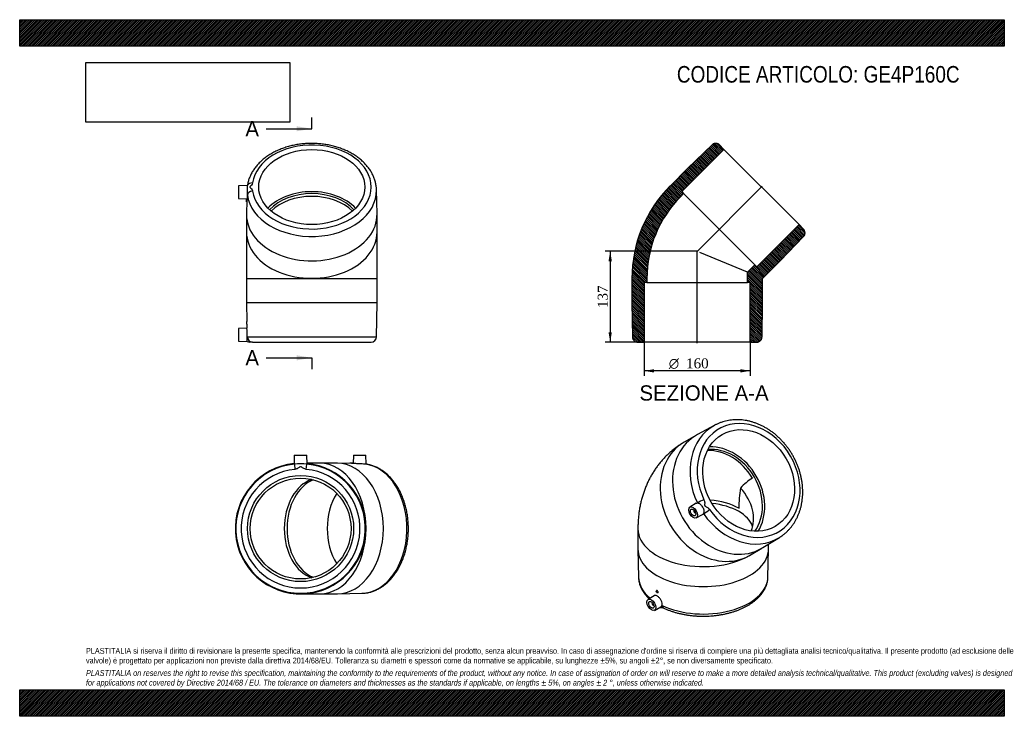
# Model space of a CAD drawing. Header units: millimetres. Extents: x 0 to 1485, y 0 to 1050.
import ezdxf
from ezdxf.enums import TextEntityAlignment as Align
from ezdxf.lldxf.tags import DXFTag

# ---------------------------------------------------------------- set-up
doc = ezdxf.new("R2010")
doc.units = ezdxf.units.MM
doc.header["$LTSCALE"] = 5
for name, color, linetype in [('Default', 7, 'Continuous'), ('DV4_Default', 7, 'Continuous'), ('GE4P160C', 7, 'Continuous')]:
    doc.layers.add(name, color=color, linetype=linetype)
doc.styles.add('SEACAD_Solid_Edge_ANSI', font='seans.ttf')
doc.styles.add('SEACAD_Solid_Edge_ANSI1_Symbols', font='semeca1.ttf')
doc.styles.add('SEACAD_Times_New_Roman', font='times.ttf')
tags = doc.linetypes.add('CENTER2', pattern=[28.575, 19.05, -3.175, 3.175, -3.175]).pattern_tags.tags
tags[10:11] = [DXFTag(74, 4), DXFTag(75, 0), DXFTag(340, '0'), DXFTag(46, 0.0), DXFTag(50, 0.0), DXFTag(44, 0.0), DXFTag(45, 0.0)]
tags[8:9] = [DXFTag(74, 4), DXFTag(75, 0), DXFTag(340, '0'), DXFTag(46, 0.0), DXFTag(50, 0.0), DXFTag(44, 0.0), DXFTag(45, 0.0)]
tags[6:7] = [DXFTag(74, 4), DXFTag(75, 0), DXFTag(340, '0'), DXFTag(46, 0.0), DXFTag(50, 0.0), DXFTag(44, 0.0), DXFTag(45, 0.0)]
tags[4:5] = [DXFTag(74, 4), DXFTag(75, 0), DXFTag(340, '0'), DXFTag(46, 0.0), DXFTag(50, 0.0), DXFTag(44, 0.0), DXFTag(45, 0.0)]
doc.dimstyles.new('ANSImm', dxfattribs={"dimtxt": 15, "dimasz": 15, "dimexe": 7.5, "dimexo": 0, "dimgap": 3.75, "dimtad": 1, "dimdsep": 46, "dimtxsty": 'SEACAD_Times_New_Roman', "dimblk1": '_SE_FILLED', "dimblk2": '_SE_FILLED', "dimsah": 1, "dimcen": 7.5, "dimazin": 0, "dimtfac": 0.85, "dimtdec": 3, "dimtofl": 0, "dimtmove": 0, "dimatfit": 3, "dimfxl": 1, "dimarcsym": 0})
picture_1 = doc.add_image_def('image1.jpg', size_in_pixel=(4302, 1260))

# ---------------------------------------------------------------- blocks, each defined once
blk = doc.blocks.new('SE')
at = {"layer": 'GE4P160C', "color": 7, "linetype": 'Continuous'}
for p, q in [((1048.3, 438.7), (1022.3, 424.7)), ((1020.6, 423.8), (1002.1, 413.1)), ((1020.1, 321.1), (1010.9, 315.4)), ((1017.4, 310.5), (1017, 310.3)), ((1019, 306.8), (1019.4, 307)), ((1020.4, 298.9), (1030, 304.1)), ((932.4, 282.5), (932.4, 252.3)), ((1120.8, 254.2), (1145.9, 269.7)), ((1100.6, 242.5), (1119.1, 253.2)), ((1129.4, 252.3), (1129.4, 259.5)), ((932.4, 251.6), (933.3, 209.8)), ((1128.5, 209.8), (1129.4, 251.6)), ((956.9, 181.7), (947.9, 176.1)), ((960.6, 189.5), (960.2, 189.3)), ((962.2, 185.8), (962.6, 186)), ((954.4, 171.2), (954, 171)), ((956, 167.5), (956.4, 167.8)), ((957.4, 159.7), (966.9, 164.8))]:
    blk.add_line(p, q, dxfattribs=at)
for centre, radius, start, end in [((1140.6, 298.1), 70.3, 120.2678, 139.211), ((1253.5, 313.9), 168.9, 169.7447, 180.1493)]:
    blk.add_arc(centre, radius, start, end, dxfattribs=at)
for centre, major_axis, ratio, start_param, end_param in [((1099.4, 355.5), (44.8, -77.6), 0.816497, -1.475025, 4.616618), ((1095.5, 353.2), (48.8, -84.6), 0.816497, 3.125303, 4.616618), ((1095.5, 353.2), (48.8, -84.6), 0.816497, 3.117621, 3.125303), ((1069.9, 338.5), (49.3, -85.3), 0.816497, 3.117621, 6.283185), ((1051.4, 327.8), (-49.3, 85.3), 0.816497, 0, 3.141593), ((1051.4, 327.8), (38, -65.8), 0.816497, 1.570796, 2.745174), ((1054.4, 329.5), (-38, 65.8), 0.816497, 3.503623, 5.921155), ((1054.4, 329.5), (-40, 69.3), 0.816497, 3.550653, 5.874125), ((1030.9, 316), (-70.2, 40.5), 0.717439, 3.219599, 4.268136), ((1028, 324.2), (7.22, 3.45), 0.055209, 0.95748, 2.511329), ((1030.9, 282.5), (76, 0), 0.57735, 0.785398, 1.436085), ((1030.9, 277.6), (-76, 0), 0.57735, 3.336777, 4.538533), ((1018, 308.5), (-1, 1.73), 0.57735, 0, 3.635558), ((1018, 308.5), (-1, 1.73), 0.57735, 5.78922, 6.283185), ((1036.6, 309.3), (-6.59, -4.53), 0.055209, 0.630264, 2.184112), ((1095.5, 353.2), (48.8, -84.6), 0.816497, -1.475025, 0.023972), ((1030.9, 282.5), (98.5, 0), 0.57735, 3.141597, 5.561518), ((1095.5, 353.2), (48.8, -84.6), 0.816497, 0.023972, 0.0348), ((1069.9, 338.5), (49.3, -85.3), 0.816497, 0, 0.023972), ((1030.9, 252.3), (-98.5, 0), 0.57735, 0, 3.141593), ((1030.9, 210.5), (-97.6, 0), 0.57735, 0.011985, 0.013898), ((1030.9, 210.5), (-97.6, 0), 0.57735, 0.013898, 0.613141), ((1030.9, 210.5), (-97.6, 0), 0.57735, 0.881169, 3.129608), ((955, 169.3), (1, -1.73), 0.57735, 2.647628, 6.283185), ((955, 169.3), (1, -1.73), 0.57735, 0, 0.493965), ((973.9, 170.7), (3.44, 7.22), 0.519496, 2.32963, 3.141134)]:
    blk.add_ellipse(centre, major_axis=major_axis, ratio=ratio, start_param=start_param, end_param=end_param, dxfattribs=at)
for centre, major_axis, ratio in [((1099.4, 355.5), (40, -69.3), 0.816497), ((1015.7, 307.2), (-4.75, 8.23), 0.57735), ((1015.7, 307.2), (-2.87, 4.98), 0.57735), ((961.2, 187.6), (-1, 1.73), 0.57735), ((952.7, 168), (4.75, -8.23), 0.57735), ((952.7, 168), (2.87, -4.98), 0.57735)]:
    blk.add_ellipse(centre, major_axis=major_axis, ratio=ratio, dxfattribs=at)
for points, knots in [([(1146.7, 270.2), (1147.7, 270.8), (1149.7, 272.1), (1153, 274.6), (1156.3, 277.5), (1159.5, 280.6), (1162.5, 283.9), (1165.3, 287.5), (1167.9, 291.2), (1170.2, 295.1), (1172.4, 299.2), (1174.3, 303.4), (1176, 307.8), (1177.5, 312.3), (1178.7, 317), (1179.6, 321.7), (1180.4, 326.6), (1180.8, 331.5), (1181, 336.5), (1181, 341.5), (1180.7, 346.6), (1180.2, 351.7), (1179.4, 356.8), (1178.3, 361.9), (1177, 366.9), (1175.5, 372), (1173.8, 376.9), (1171.8, 381.8), (1169.5, 386.6), (1167.1, 391.3), (1164.5, 395.9), (1161.6, 400.4), (1158.6, 404.8), (1155.3, 408.9), (1151.9, 413), (1148.3, 416.8), (1144.6, 420.5), (1140.7, 423.9), (1136.7, 427.2), (1132.6, 430.2), (1128.3, 433), (1124, 435.6), (1119.5, 437.9), (1115, 440), (1110.4, 441.8), (1105.8, 443.4), (1101.2, 444.7), (1096.5, 445.7), (1091.8, 446.4), (1087.2, 446.9), (1082.6, 447.1), (1078, 447), (1073.4, 446.6), (1069, 445.9), (1064.6, 445), (1060.3, 443.8), (1056.1, 442.3), (1052, 440.6), (1049.2, 439.2), (1047.9, 438.5), (1047.7, 438.4)], [0, 0, 0, 0, 0.013079, 0.030411, 0.047749, 0.065099, 0.082465, 0.099852, 0.117264, 0.134703, 0.15217, 0.169667, 0.187192, 0.204745, 0.222324, 0.239926, 0.257549, 0.27519, 0.292846, 0.310516, 0.328196, 0.345886, 0.363582, 0.381284, 0.39899, 0.416699, 0.434411, 0.452126, 0.469842, 0.487559, 0.505278, 0.522999, 0.54072, 0.558443, 0.576167, 0.593891, 0.611616, 0.629341, 0.647065, 0.664788, 0.682507, 0.700221, 0.717928, 0.735626, 0.753313, 0.770986, 0.788642, 0.806277, 0.823889, 0.841475, 0.859033, 0.876561, 0.894058, 0.911523, 0.928959, 0.946367, 0.963749, 0.981112, 0.998458, 1, 1, 1, 1]), ([(1002.1, 413.1), (1000.1, 411.9), (996.8, 409.9), (991.5, 406.3), (986.6, 402.7), (981.9, 398.8), (977.4, 394.7), (973, 390.4), (968.9, 385.9), (964.9, 381.2), (961.2, 376.3), (957.7, 371.3), (954.3, 366), (951.2, 360.6), (948.4, 355.1), (945.7, 349.4), (943.3, 343.5), (941.1, 337.5), (939.1, 331.3), (937.4, 325), (935.9, 318.5), (934.7, 312), (933.7, 305.3), (933, 298.4), (932.6, 291.5), (932.4, 286), (932.4, 283.2), (932.4, 282.5)], [0, 0, 0, 0, 0.041319, 0.080608, 0.119854, 0.159084, 0.198325, 0.237604, 0.27695, 0.316393, 0.355965, 0.395697, 0.435623, 0.475778, 0.516198, 0.556919, 0.597979, 0.639414, 0.681257, 0.72354, 0.766288, 0.809521, 0.853247, 0.897465, 0.942157, 0.987293, 1, 1, 1, 1]), ([(1022.1, 321.6), (1023.3, 321.6), (1024.8, 321), (1027.5, 318.7), (1028.8, 317.1), (1030.9, 313.6), (1031.6, 311.6), (1032.2, 308.1), (1032, 306.6), (1031.4, 305.5)], [0, 0, 0, 0, 0.25, 0.25, 0.5, 0.5, 0.75, 0.75, 1, 1, 1, 1]), ([(1032, 326.5), (1032.7, 325), (1033.1, 323.4), (1033.1, 321.1), (1033.1, 320.3), (1033, 319.2), (1033, 318.8), (1033.1, 318.1), (1033.2, 317.6), (1033.6, 317), (1033.9, 316.7), (1034.6, 316.3), (1034.9, 316.1), (1035.9, 315.6), (1036.6, 315.3), (1038.5, 314), (1039.7, 313), (1040.6, 311.7)], [0, 0, 0, 0, 0.25, 0.25, 0.375, 0.375, 0.4375, 0.4375, 0.5, 0.5, 0.5625, 0.5625, 0.625, 0.625, 0.75, 0.75, 1, 1, 1, 1]), ([(1031.4, 305.5), (1031.2, 305), (1030.9, 304.7), (1030.3, 304.3), (1030.2, 304.2), (1030, 304.1)], [0, 0, 0, 0, 0.0625, 0.0625, 0.09034251, 0.09034251, 0.09034251, 0.09034251]), ([(933.3, 209.7), (933.3, 208.8), (933.4, 207), (933.8, 203.9), (934.5, 200.7), (935.5, 197.4), (936.8, 194.3), (938.4, 191.1), (940.2, 188.1), (942.3, 185.1), (944.7, 182.1), (947.1, 179.5), (948.8, 177.9), (949.6, 177.2)], [0, 0, 0, 0, 0.0578741, 0.1330094, 0.2082895, 0.2839127, 0.3600479, 0.4368219, 0.5143103, 0.5925348, 0.671465, 0.7510281, 0.8124241, 0.8124241, 0.8124241, 0.8124241]), ([(970.4, 163.5), (971.2, 163.1), (973.2, 162.2), (977, 160.6), (981.5, 158.9), (986.2, 157.3), (991, 156), (995.9, 154.7), (1000.9, 153.7), (1005.9, 152.8), (1011.1, 152.1), (1016.3, 151.5), (1021.5, 151.1), (1026.8, 150.9), (1032.1, 150.8), (1037.4, 151), (1042.6, 151.3), (1047.9, 151.7), (1053, 152.4), (1058.2, 153.2), (1063.2, 154.1), (1068.2, 155.3), (1073, 156.6), (1077.7, 158), (1082.3, 159.6), (1086.8, 161.4), (1091.1, 163.3), (1095.2, 165.4), (1099.1, 167.6), (1102.9, 169.9), (1106.4, 172.4), (1109.7, 175), (1112.8, 177.7), (1115.6, 180.6), (1118.2, 183.5), (1120.5, 186.5), (1122.5, 189.6), (1124.3, 192.8), (1125.7, 196), (1126.9, 199.3), (1127.7, 202.6), (1128.3, 205.9), (1128.5, 208.4), (1128.5, 209.7), (1128.5, 210)], [0, 0, 0, 0, 0.01316, 0.037944, 0.062703, 0.087437, 0.112146, 0.136831, 0.161493, 0.186135, 0.21076, 0.235371, 0.259971, 0.284565, 0.309155, 0.333746, 0.358339, 0.38294, 0.407551, 0.432176, 0.456818, 0.481482, 0.506171, 0.530888, 0.555634, 0.580413, 0.605224, 0.630067, 0.654937, 0.679829, 0.70473, 0.729619, 0.754472, 0.779258, 0.80394, 0.828479, 0.852837, 0.876981, 0.90089, 0.924558, 0.947999, 0.971242, 0.994335, 1, 1, 1, 1]), ([(968.8, 167), (968.9, 167.5), (969.1, 168.1), (969.1, 169.3), (969.1, 169.9), (968.8, 171.9), (968.3, 173.3), (966.9, 176.1), (966, 177.4), (963.9, 179.6), (962.8, 180.5), (960.6, 181.8), (959.5, 182.1), (958.1, 182.2), (957.7, 182.1), (957.2, 181.9), (957, 181.8), (956.9, 181.7)], [0, 0, 0, 0, 0.0625, 0.0625, 0.125, 0.125, 0.25, 0.25, 0.375, 0.375, 0.5, 0.5, 0.625, 0.625, 0.6875, 0.6875, 0.7119822, 0.7119822, 0.7119822, 0.7119822]), ([(962.6, 186), (962.9, 186.2), (963, 186.5), (963, 187.4), (962.9, 187.9), (962.3, 188.8), (961.9, 189.2), (961.2, 189.6), (960.8, 189.6), (960.6, 189.5), (960.6, 189.5), (960.6, 189.5)], [0.2501734, 0.2501734, 0.2501734, 0.2501734, 0.375, 0.375, 0.5, 0.5, 0.625, 0.625, 0.75, 0.75, 0.7501938, 0.7501938, 0.7501938, 0.7501938]), ([(965.8, 164.2), (965.9, 164.2), (966.5, 164.1), (967.5, 164), (968.7, 163.9), (969.5, 163.8), (970, 163.7), (970.3, 163.5), (970.4, 163.5), (970.4, 163.5)], [0.255357, 0.255357, 0.255357, 0.255357, 0.2959652, 0.5124746, 0.6745671, 0.7685616, 0.8595318, 0.9633163, 1, 1, 1, 1])]:
    blk.add_open_spline(points, degree=3, knots=knots, dxfattribs=at)
for points in [[(1020.1, 321.1), (1020.7, 321.5), (1021.4, 321.6), (1022.1, 321.6)], [(966.9, 164.8), (967.7, 165.2), (968.4, 166), (968.8, 167)]]:
    blk.add_open_spline(points, degree=3, dxfattribs=at)
blk = doc.blocks.new('SE1')
at = {"layer": 'GE4P160C', "color": 7, "linetype": 'Continuous'}
for p, q in [((343.2, 799.9), (330, 799.5)), ((330, 799.5), (330, 780.5)), ((539, 757.3), (538.1, 793.4)), ((330, 780.5), (342.9, 780.2)), ((342, 775.3), (342, 779.3)), ((342.5, 779.3), (342, 779.3)), ((342.5, 777.7), (342, 757.3)), ((342, 775.3), (342.5, 775.3)), ((342.6, 780.2), (342.5, 779.3)), ((342, 756.1), (342, 729.9)), ((539, 729.9), (539, 756.1)), ((342, 729.9), (342, 660)), ((539, 660), (539, 729.9)), ((342, 660), (539, 660)), ((342, 660), (342, 623)), ((539, 623), (539, 660)), ((539, 623), (342, 623)), ((342, 623), (342.5, 594.9)), ((538.1, 571.8), (539, 623)), ((342, 595), (342, 591)), ((342.5, 595), (342, 595)), ((342.6, 584.8), (330, 584.5)), ((330, 584.5), (330, 565.5)), ((342, 591), (342.5, 591)), ((342.5, 591), (342.6, 584.8)), ((330, 565.5), (343, 565.1)), ((343.3, 571.8), (538.1, 571.8)), ((351.3, 564), (347.1, 564)), ((351.3, 564), (530.1, 564))]:
    blk.add_line(p, q, dxfattribs=at)
for centre, radius, start, end in [((244.5, 591.3), 98, 359.8019, 2.1402), ((245.5, 573.3), 97.8, 359.1409, 6.7501), ((245.5, 573.3), 97.8, 355.1838, 359.1159), ((347.1, 572), 8, 238.6695, 269.9951), ((530.1, 572), 8, 270, 359.029)]:
    blk.add_arc(centre, radius, start, end, dxfattribs=at)
for centre, major_axis, ratio, start_param, end_param in [((440.5, 797.8), (-89.6, 0), 0.707107, 0.095771, 6.187414), ((351.3, 798.2), (7.93, -1.08), 0.703866, 1.666131, 2.927528), ((440.5, 792.3), (-97.6, 0), 0.707107, 0.095771, 3.15679), ((351.3, 786.1), (-7.93, -1.08), 0.703866, 4.617054, 6.170903), ((440.5, 734.2), (-80, 0), 0.707107, 3.738999, 5.685779), ((440.5, 734.2), (76, 0), 0.707107, 0.578169, 2.563424), ((440.5, 792.3), (-97.6, 0), 0.707107, 3.15679, 3.158543), ((440.5, 729.9), (76, 0), 0.707107, 0.629593, 2.512), ((440.5, 756.1), (-98.5, 0), 0.707107, 6.266235, 6.283185), ((440.5, 756.1), (-98.5, 0), 0.707107, 0, 3.158543), ((440.5, 729.9), (-98.5, 0), 0.707107, 0, 3.141593), ((351.3, 572), (0, -8), 0.995417, 4.729337, 6.283185)]:
    blk.add_ellipse(centre, major_axis=major_axis, ratio=ratio, start_param=start_param, end_param=end_param, dxfattribs=at)
blk.add_ellipse((440.5, 797.8), major_axis=(80, 0), ratio=0.707107, dxfattribs=at)
for points, knots in [([(538.1, 793.3), (538.1, 793.6), (538.1, 794.7), (537.9, 796.9), (537.6, 799.7), (537.1, 802.5), (536.5, 805.3), (535.7, 808), (534.8, 810.8), (533.7, 813.5), (532.5, 816.2), (531.2, 818.8), (529.7, 821.4), (528, 824), (526.3, 826.5), (524.3, 828.9), (522.3, 831.3), (520.1, 833.7), (517.8, 835.9), (515.4, 838.1), (512.9, 840.3), (510.2, 842.3), (507.4, 844.3), (504.6, 846.2), (501.6, 848), (498.5, 849.7), (495.4, 851.3), (492.1, 852.9), (488.8, 854.3), (485.4, 855.6), (482, 856.9), (478.4, 858), (474.9, 859), (471.2, 860), (467.5, 860.8), (463.8, 861.5), (460.1, 862.1), (456.3, 862.6), (452.5, 863), (448.6, 863.3), (444.8, 863.5), (440.9, 863.6), (437.1, 863.5), (433.2, 863.4), (429.4, 863.1), (425.6, 862.7), (421.8, 862.3), (418, 861.7), (414.3, 861), (410.6, 860.2), (407, 859.3), (403.4, 858.3), (399.8, 857.1), (396.3, 855.9), (392.9, 854.6), (389.6, 853.2), (386.3, 851.7), (383.1, 850.1), (380.1, 848.4), (377.1, 846.6), (374.2, 844.7), (371.4, 842.7), (368.7, 840.7), (366.1, 838.6), (363.6, 836.4), (361.3, 834.1), (359.1, 831.8), (357, 829.4), (355, 826.9), (353.2, 824.4), (351.6, 821.8), (350, 819.2), (348.6, 816.5), (347.4, 813.8), (346.3, 811.1), (345.3, 808.4), (344.5, 805.6), (343.9, 802.9), (343.6, 801), (343.5, 800.1)], [0, 0, 0, 0, 0.0033753, 0.0160519, 0.0287302, 0.0414167, 0.054118, 0.0668398, 0.0795872, 0.0923647, 0.1051754, 0.1180217, 0.1309048, 0.143825, 0.1567816, 0.1697732, 0.1827975, 0.1958519, 0.2089335, 0.2220389, 0.235165, 0.2483085, 0.2614663, 0.2746356, 0.2878138, 0.3009986, 0.314188, 0.3273803, 0.3405741, 0.3537681, 0.3669613, 0.3801533, 0.3933435, 0.4065319, 0.4197183, 0.4329027, 0.4460852, 0.4592662, 0.4724458, 0.4856245, 0.4988025, 0.5119804, 0.5251585, 0.5383373, 0.5515171, 0.5646983, 0.5778813, 0.5910667, 0.6042546, 0.6174455, 0.6306396, 0.643837, 0.6570378, 0.6702419, 0.6834493, 0.6966594, 0.7098718, 0.7230857, 0.7362999, 0.7495127, 0.7627227, 0.7759277, 0.7891255, 0.8023134, 0.8154886, 0.8286476, 0.8417872, 0.8549038, 0.8679938, 0.881054, 0.8940811, 0.9070727, 0.9200267, 0.932942, 0.9458184, 0.9586566, 0.9714585, 0.9842271, 0.9962648, 0.9962648, 0.9962648, 0.9962648]), ([(351.3, 803.9), (351.1, 802.7), (350.5, 801.6), (349.2, 800.2), (348.7, 799.7), (347.9, 799.1), (347.7, 798.8), (347.3, 798.3), (347.1, 798.1), (347.1, 797.5), (347.3, 797.2), (347.8, 796.7), (348, 796.5), (348.7, 795.8), (349.2, 795.4), (350.5, 794), (351.1, 792.9), (351.3, 791.8)], [0, 0, 0, 0, 0.25, 0.25, 0.375, 0.375, 0.4375, 0.4375, 0.5, 0.5, 0.5625, 0.5625, 0.625, 0.625, 0.75, 0.75, 1, 1, 1, 1]), ([(343.1, 799.9), (343.1, 799.9), (343.1, 799.8), (343, 799.4), (343, 798.4), (343, 795.6), (343, 793.6), (343.2, 789.6), (343.3, 787.5), (343.3, 785.7)], [0.2061314, 0.2061314, 0.2061314, 0.2061314, 0.25, 0.25, 0.5, 0.5, 0.75, 0.75, 1, 1, 1, 1]), ([(343.5, 800.1), (343.6, 800.2), (343.7, 800.4), (343.8, 800.5), (343.8, 800.5), (343.7, 800.4), (343.5, 800.2), (343.4, 800.1), (343.4, 800.1), (343.4, 800.1), (343.4, 800.1), (343.4, 800.1), (343.4, 800.1), (343.4, 800.1), (343.4, 800.1), (343.4, 800.1), (343.4, 800.1), (343.4, 800.1), (343.3, 800.1), (343.2, 800), (343.2, 799.9), (343.1, 799.9)], [0.3004158, 0.3004158, 0.3004158, 0.3004158, 0.4602281, 0.554899, 0.64061, 0.7416476, 0.8521813, 0.8599706, 0.8620953, 0.8631661, 0.8633003, 0.8633338, 0.8633506, 0.8633548, 0.8633566, 0.8796708, 0.8937725, 0.9095001, 0.9316191, 0.9723231, 1, 1, 1, 1]), ([(342.5, 779.3), (342.5, 779.3), (342.5, 779.1), (342.5, 778.4), (342.5, 777.8), (342.5, 776.8), (342.5, 776.3), (342.5, 775.5), (342.5, 775.3), (342.5, 775.3)], [0, 0, 0, 0, 0.125, 0.125, 0.25, 0.25, 0.375, 0.375, 0.4999218, 0.4999218, 0.4999218, 0.4999218]), ([(343.3, 785.7), (343.3, 785), (343.3, 784.3), (343.3, 783.1), (343.3, 782.6), (343.2, 781.2), (343.1, 780.6), (343, 780.3), (343, 780.2), (342.9, 780.2)], [0, 0, 0, 0, 0.0625, 0.0625, 0.125, 0.125, 0.25, 0.25, 0.2929258, 0.2929258, 0.2929258, 0.2929258])]:
    blk.add_open_spline(points, degree=3, knots=knots, dxfattribs=at)
blk = doc.blocks.new('SE2')
at = {"layer": 'GE4P160C', "color": 7, "linetype": 'Continuous'}
for p, q in [((414.2, 393.5), (413.8, 380.2)), ((414.2, 393.5), (433.2, 393.5)), ((433.5, 380.2), (433.2, 393.5)), ((503.3, 393.5), (502.9, 380.9)), ((503.3, 393.5), (522.3, 393.5)), ((522.6, 380.3), (522.3, 393.5)), ((414.3, 380.2), (415.1, 372.2)), ((432.2, 372.2), (433, 380.2)), ((452.7, 381.5), (433.5, 381.5)), ((478.8, 381.5), (452.7, 381.5)), ((500.5, 381), (480, 381.5)), ((502, 381.5), (498, 381.5)), ((498, 381.5), (498, 381)), ((502, 380.9), (502, 381.5)), ((507.1, 380.8), (502, 380.9)), ((423.7, 184.5), (452.7, 184.5)), ((452.7, 184.5), (478.8, 184.5)), ((480, 184.5), (516.2, 185.4))]:
    blk.add_line(p, q, dxfattribs=at)
for radius in [80, 76]:
    blk.add_circle((423.7, 283), radius, dxfattribs=at)
for centre, radius, start, end in [((423.7, 283), 98.5, 95.7258, 0), ((423.7, 283), 97.6, 95.4873, 84.5127), ((423.7, 283), 89.6, 95.4873, 84.5127), ((423.7, 312.7), 68.2, 97.881, 98.3064), ((423.7, 247.9), 132.6, 85.9628, 94.0372), ((423.7, 312.7), 68.2, 81.6903, 82.1164), ((423.7, 283), 98.5, 0, 84.2742)]:
    blk.add_arc(centre, radius, start, end, dxfattribs=at)
for centre, major_axis, ratio, start_param, end_param in [((452.7, 283), (0, 98.5), 0.707107, 3.141593, 6.283185), ((478.8, 283), (0, 98.5), 0.707107, 3.141593, 6.283185), ((515, 283), (0, 97.6), 0.707107, 3.158543, 6.187414), ((521, 372.2), (-1.08, -7.93), 0.703866, 3.141775, 3.21998), ((452.7, 283), (0, -76), 0.707107, 3.366953, 6.057825), ((456.9, 283), (0, -76), 0.707107, 3.400639, 6.024139), ((520.5, 283), (0, -80), 0.707107, 3.988552, 5.436226)]:
    blk.add_ellipse(centre, major_axis=major_axis, ratio=ratio, start_param=start_param, end_param=end_param, dxfattribs=at)
for points, knots in [([(432.2, 372.2), (430.6, 372.4), (429, 373), (427, 374.3), (426.4, 374.8), (425.4, 375.6), (425.1, 375.8), (424.4, 376.2), (424, 376.4), (423.2, 376.3), (422.8, 376.2), (422.1, 375.7), (421.8, 375.5), (420.9, 374.7), (420.2, 374.2), (418.2, 373), (416.7, 372.4), (415.1, 372.2)], [0, 0, 0, 0, 0.25, 0.25, 0.375, 0.375, 0.4375, 0.4375, 0.5, 0.5, 0.5625, 0.5625, 0.625, 0.625, 0.75, 0.75, 1, 1, 1, 1]), ([(502, 380.9), (501.9, 381), (501.7, 381), (501.2, 381), (500.8, 381), (500.5, 381)], [0.283914, 0.283914, 0.283914, 0.283914, 0.375, 0.375, 0.4659074, 0.4659074, 0.4659074, 0.4659074]), ([(521.6, 380.2), (521.2, 380.2), (520.8, 380.2), (519.8, 380.2), (519.2, 380.2), (517.4, 380.3), (515.9, 380.4), (512.8, 380.5), (511.2, 380.6), (508.8, 380.8), (507.9, 380.8), (507.1, 380.8)], [0, 0, 0, 0, 0.0625, 0.0625, 0.125, 0.125, 0.25, 0.25, 0.375, 0.375, 0.4552237, 0.4552237, 0.4552237, 0.4552237]), ([(516.2, 185.4), (516.4, 185.4), (517.5, 185.4), (519.6, 185.5), (522.4, 185.9), (525.2, 186.3), (528, 187), (530.8, 187.7), (533.5, 188.7), (536.2, 189.7), (538.9, 190.9), (541.5, 192.3), (544.1, 193.8), (546.7, 195.4), (549.2, 197.2), (551.6, 199.1), (554, 201.2), (556.4, 203.4), (558.6, 205.7), (560.8, 208.1), (563, 210.6), (565, 213.3), (567, 216), (568.9, 218.9), (570.7, 221.9), (572.4, 225), (574, 228.1), (575.6, 231.3), (577, 234.7), (578.4, 238.1), (579.6, 241.5), (580.7, 245), (581.8, 248.6), (582.7, 252.3), (583.5, 255.9), (584.2, 259.7), (584.9, 263.4), (585.4, 267.2), (585.8, 271), (586, 274.9), (586.2, 278.7), (586.3, 282.5), (586.2, 286.4), (586.1, 290.2), (585.8, 294.1), (585.5, 297.9), (585, 301.7), (584.4, 305.4), (583.7, 309.2), (582.9, 312.9), (582, 316.5), (581, 320.1), (579.9, 323.7), (578.6, 327.1), (577.3, 330.6), (575.9, 333.9), (574.4, 337.2), (572.8, 340.3), (571.1, 343.4), (569.3, 346.4), (567.4, 349.3), (565.5, 352.1), (563.4, 354.8), (561.3, 357.4), (559.1, 359.8), (556.8, 362.2), (554.5, 364.4), (552.1, 366.5), (549.6, 368.4), (547.1, 370.3), (544.5, 371.9), (541.9, 373.5), (539.3, 374.8), (536.6, 376.1), (533.8, 377.2), (531.1, 378.1), (528.3, 378.9), (525.6, 379.6), (523.4, 379.9), (522.3, 380.1), (522, 380.1)], [0, 0, 0, 0, 0.002562, 0.015249, 0.027938, 0.040635, 0.053346, 0.066079, 0.078837, 0.091624, 0.104446, 0.117302, 0.130196, 0.143127, 0.156094, 0.169096, 0.182131, 0.195196, 0.208288, 0.221404, 0.234541, 0.247695, 0.260864, 0.274044, 0.287233, 0.300428, 0.313629, 0.326832, 0.340036, 0.353241, 0.366445, 0.379648, 0.392849, 0.406048, 0.419245, 0.43244, 0.445633, 0.458825, 0.472016, 0.485205, 0.498394, 0.511582, 0.524771, 0.537961, 0.551151, 0.564343, 0.577537, 0.590733, 0.603932, 0.617133, 0.630338, 0.643546, 0.656758, 0.669973, 0.683191, 0.696412, 0.709635, 0.72286, 0.736085, 0.749308, 0.762529, 0.775745, 0.788954, 0.802152, 0.815338, 0.828508, 0.841658, 0.854785, 0.867886, 0.880957, 0.893995, 0.906997, 0.919962, 0.932887, 0.945774, 0.958623, 0.971435, 0.984214, 0.996262, 1, 1, 1, 1]), ([(522.9, 380), (522.9, 380.1), (522.7, 380.2), (522.7, 380.3), (522.6, 380.3)], [0.8579596, 0.8579596, 0.8579596, 0.8579596, 0.9302249, 1, 1, 1, 1])]:
    blk.add_open_spline(points, degree=3, knots=knots, dxfattribs=at)
blk.add_open_spline([(522.6, 380.3), (522.6, 380.3), (522.3, 380.2), (521.6, 380.2)], degree=3, dxfattribs=at)
blk = doc.blocks.new('SE4')
at = {"color": 7, "linetype": 'Continuous', "style": 'SEACAD_Solid_Edge_ANSI'}
blk.add_text('A', height=23, dxfattribs=at).set_placement((340.4, 551.9), align=Align.TOP_LEFT)
blk = doc.blocks.new('SE5')
at = {"color": 7, "linetype": 'Continuous', "style": 'SEACAD_Solid_Edge_ANSI'}
blk.add_text('A', height=23, dxfattribs=at).set_placement((340.4, 897.1), align=Align.TOP_LEFT)
blk = doc.blocks.new('SEANNOT_GROUP')
at = {"linetype": 'Continuous'}
blk.add_hatch(color=7, dxfattribs=at).paths.add_polyline_path([(417.7, 536.5), (440.7, 540.4), (417.7, 544.2)])
at = {"color": 7, "linetype": 'Continuous'}
blk.add_lwpolyline([(371.7, 540.4), (440.7, 540.4)], dxfattribs=at)
blk = doc.blocks.new('SEANNOT_GROUP1')
at = {"linetype": 'Continuous'}
blk.add_hatch(color=7, dxfattribs=at).paths.add_polyline_path([(417.7, 881.8), (440.7, 885.6), (417.7, 889.4)])
at = {"color": 7, "linetype": 'Continuous'}
blk.add_lwpolyline([(371.7, 885.6), (440.7, 885.6)], dxfattribs=at)
blk = doc.blocks.new('SE3')
at = {"layer": 'Default', "color": 7, "linetype": 'CENTER2'}
for p, q in [((440.7, 885.6), (440.7, 902.8)), ((440.7, 540.4), (440.7, 523.1))]:
    blk.add_line(p, q, dxfattribs=at)
at = {"layer": 'Default', "color": 7, "linetype": 'CENTER2', "const_width": 0.0001}
blk.add_lwpolyline([(440.7, 540.4), (440.7, 885.6)], dxfattribs=at)
at = {"layer": 'Default'}
for name in ['SE5', 'SEANNOT_GROUP1', 'SE4', 'SEANNOT_GROUP']:
    blk.add_blockref(name, (0, 0), dxfattribs=at)
blk = doc.blocks.new('SE6')
at = {"layer": 'GE4P160C', "linetype": 'Continuous'}
h = blk.add_hatch(dxfattribs=at)
h.set_pattern_fill('LINE', scale=0.629921, angle=-45, style=0)
edge = h.paths.add_edge_path()
edge.add_line((998.6, 790.8), (1062.2, 854.4))
edge.add_line((1062.2, 854.4), (1055.4, 861.2))
edge.add_spline(control_points=[(1055.4, 861.2), (1055, 861.6), (1054.6, 861.9), (1054, 862.3), (1053.8, 862.5), (1053.3, 862.7), (1053.1, 862.8), (1052.4, 863.1), (1051.9, 863.3), (1050.9, 863.5), (1050.3, 863.5), (1049.6, 863.6), (1049.3, 863.5), (1048.8, 863.5), (1048.5, 863.5), (1047.8, 863.3), (1047.3, 863.2), (1046.3, 862.8), (1045.8, 862.5), (1045, 862), (1044.6, 861.7), (1044.2, 861.3)], knot_values=[0, 0, 0, 0, 0.125, 0.125, 0.1875, 0.1875, 0.25, 0.25, 0.375, 0.375, 0.5, 0.5, 0.5625, 0.5625, 0.625, 0.625, 0.75, 0.75, 0.875, 0.875, 1, 1, 1, 1], degree=3, periodic=0)
edge.add_line((1044.2, 861.3), (1007.4, 825.8))
edge.add_line((1007.4, 825.8), (981.3, 799.6))
edge.add_arc((1120.9, 660), 197.5, 135, 180)
edge.add_line((923.4, 660), (923.4, 623))
edge.add_line((923.4, 623), (924.3, 571.8))
edge.add_spline(control_points=[(924.3, 571.8), (924.3, 571.6), (924.3, 571.3), (924.4, 570.8), (924.4, 570.5), (924.6, 569.8), (924.7, 569.3), (925.1, 568.3), (925.4, 567.9), (926, 567), (926.3, 566.6), (927.1, 565.9), (927.5, 565.6), (928.1, 565.1), (928.3, 565), (928.8, 564.8), (929, 564.6), (929.7, 564.4), (930.2, 564.2), (931.3, 564), (931.8, 564), (932.3, 564)], knot_values=[0, 0, 0, 0, 0.0625, 0.0625, 0.125, 0.125, 0.25, 0.25, 0.375, 0.375, 0.5, 0.5, 0.625, 0.625, 0.6875, 0.6875, 0.75, 0.75, 0.875, 0.875, 1, 1, 1, 1], degree=3, periodic=0)
edge.add_line((932.3, 564), (941.9, 564))
edge.add_line((941.9, 564), (941.9, 654))
edge.add_line((941.9, 654), (945.9, 654))
edge.add_line((945.9, 654), (945.9, 660))
edge.add_arc((1120.9, 660), 175, 135, 180, ccw=False)
edge.add_line((997.2, 783.7), (1001.4, 787.9))
edge.add_line((1001.4, 787.9), (998.6, 790.8))
h = blk.add_hatch(dxfattribs=at)
h.set_pattern_fill('LINE', scale=0.629921, angle=-45, style=0)
edge = h.paths.add_edge_path()
edge.add_line((1111.7, 677.6), (1108.9, 680.4))
edge.add_line((1108.9, 680.4), (1097.9, 669.5))
edge.add_line((1097.9, 669.5), (1097.9, 654))
edge.add_line((1097.9, 654), (1101.9, 654))
edge.add_line((1101.9, 654), (1101.9, 564))
edge.add_line((1101.9, 564), (1111.6, 564))
edge.add_spline(control_points=[(1111.6, 564), (1112.1, 564), (1112.6, 564), (1113.6, 564.2), (1114.1, 564.4), (1115.1, 564.7), (1115.5, 565), (1116.2, 565.4), (1116.4, 565.6), (1116.8, 565.9), (1117, 566.1), (1117.5, 566.6), (1117.9, 567), (1118.5, 567.9), (1118.7, 568.3), (1119, 569), (1119.1, 569.3), (1119.3, 569.8), (1119.3, 570), (1119.5, 570.8), (1119.5, 571.3), (1119.6, 571.8)], knot_values=[0, 0, 0, 0, 0.125, 0.125, 0.25, 0.25, 0.375, 0.375, 0.4375, 0.4375, 0.5, 0.5, 0.625, 0.625, 0.75, 0.75, 0.8125, 0.8125, 0.875, 0.875, 1, 1, 1, 1], degree=3, periodic=0)
edge.add_line((1119.6, 571.8), (1120.4, 623))
edge.add_line((1120.4, 623), (1120.4, 660))
edge.add_arc((1120.9, 660), 0.483, 135, 180, ccw=False)
edge.add_line((1120.6, 660.3), (1146.7, 686.5))
edge.add_line((1146.7, 686.5), (1182.3, 723.2))
edge.add_spline(control_points=[(1182.3, 723.2), (1182.6, 723.6), (1183, 724), (1183.5, 724.9), (1183.8, 725.3), (1184, 726.1), (1184.1, 726.3), (1184.3, 726.8), (1184.4, 727.3), (1184.5, 727.8), (1184.5, 728.3), (1184.5, 728.6), (1184.5, 729.4), (1184.5, 729.9), (1184.3, 730.7), (1184.2, 730.9), (1184.1, 731.4), (1184, 731.6), (1183.7, 732.4), (1183.4, 732.8), (1183, 733.5), (1182.9, 733.7), (1182.5, 734.1), (1182.4, 734.3), (1182.2, 734.4)], knot_values=[0, 0, 0, 0, 0.125, 0.125, 0.25, 0.25, 0.3125, 0.3125, 0.375, 0.4375, 0.4375, 0.5, 0.5, 0.625, 0.625, 0.6875, 0.6875, 0.75, 0.75, 0.875, 0.875, 0.9375, 0.9375, 1, 1, 1, 1], degree=3, periodic=0)
edge.add_line((1182.2, 734.4), (1175.4, 741.3))
edge.add_line((1175.4, 741.3), (1111.7, 677.6))
at = {"layer": 'DV4_Default', "color": 7, "linetype": 'CENTER2'}
for p, q in [((1021.3, 700.3), (1120, 799.1)), ((1021.9, 562.2), (1021.9, 702.2))]:
    blk.add_line(p, q, dxfattribs=at)
at = {"layer": 'GE4P160C', "color": 7, "linetype": 'Continuous'}
for p, q in [((1044.2, 861.3), (1007.4, 825.8)), ((1062.2, 854.4), (998.6, 790.8)), ((1055.4, 861.2), (1062.2, 854.4)), ((1062.2, 854.4), (1175.4, 741.3)), ((1007.4, 825.8), (981.3, 799.6)), ((1001.4, 787.9), (997.2, 783.7)), ((998.6, 790.8), (1001.4, 787.9)), ((1108.9, 680.4), (1001.4, 787.9)), ((1111.7, 677.6), (1175.4, 741.3)), ((1175.4, 741.3), (1182.2, 734.4)), ((1146.7, 686.5), (1182.3, 723.2)), ((1097.9, 669.5), (1025.8, 699.3)), ((1120.6, 660.3), (1146.7, 686.5)), ((1097.9, 669.5), (1108.9, 680.4)), ((1097.9, 654), (1097.9, 669.5)), ((1108.9, 680.4), (1111.7, 677.6)), ((923.4, 660), (923.4, 623)), ((945.9, 654), (941.9, 654)), ((941.9, 654), (941.9, 564)), ((945.9, 660), (945.9, 654)), ((945.9, 654), (1097.9, 654)), ((1101.9, 654), (1097.9, 654)), ((1101.9, 564), (1101.9, 654)), ((1120.4, 623), (1120.4, 660)), ((923.4, 623), (924.3, 571.8)), ((1119.6, 571.8), (1120.4, 623)), ((932.3, 564), (941.9, 564)), ((1101.9, 564), (941.9, 564)), ((1101.9, 564), (1111.6, 564))]:
    blk.add_line(p, q, dxfattribs=at)
for radius in [197.5, 175, 0.483]:
    blk.add_arc((1120.9, 660), radius, 135, 180, dxfattribs=at)
for points, knots in [([(1055.4, 861.2), (1055, 861.6), (1054.6, 861.9), (1054, 862.3), (1053.8, 862.5), (1053.3, 862.7), (1053.1, 862.8), (1052.4, 863.1), (1051.9, 863.3), (1050.9, 863.5), (1050.3, 863.5), (1049.6, 863.6), (1049.3, 863.5), (1048.8, 863.5), (1048.5, 863.5), (1047.8, 863.3), (1047.3, 863.2), (1046.3, 862.8), (1045.8, 862.5), (1045, 862), (1044.6, 861.7), (1044.2, 861.3)], [0, 0, 0, 0, 0.125, 0.125, 0.1875, 0.1875, 0.25, 0.25, 0.375, 0.375, 0.5, 0.5, 0.5625, 0.5625, 0.625, 0.625, 0.75, 0.75, 0.875, 0.875, 1, 1, 1, 1]), ([(1182.3, 723.2), (1183.7, 724.7), (1184.5, 726.8), (1184.5, 729.9), (1184.3, 730.9), (1183.5, 732.8), (1182.9, 733.7), (1182.2, 734.4)], [0, 0, 0, 0, 0.5, 0.5, 0.75, 0.75, 1, 1, 1, 1]), ([(924.3, 571.8), (924.3, 570.8), (924.5, 569.8), (925.3, 567.9), (925.9, 567), (928.2, 564.8), (930.2, 564), (932.3, 564)], [0, 0, 0, 0, 0.25, 0.25, 0.5, 0.5, 1, 1, 1, 1]), ([(1111.6, 564), (1112.1, 564), (1112.6, 564), (1113.6, 564.2), (1114.1, 564.4), (1115.1, 564.7), (1115.5, 565), (1116.2, 565.4), (1116.4, 565.6), (1116.8, 565.9), (1117, 566.1), (1117.5, 566.6), (1117.9, 567), (1118.5, 567.9), (1118.7, 568.3), (1119, 569), (1119.1, 569.3), (1119.3, 569.8), (1119.3, 570), (1119.5, 570.8), (1119.5, 571.3), (1119.6, 571.8)], [0, 0, 0, 0, 0.125, 0.125, 0.25, 0.25, 0.375, 0.375, 0.4375, 0.4375, 0.5, 0.5, 0.625, 0.625, 0.75, 0.75, 0.8125, 0.8125, 0.875, 0.875, 1, 1, 1, 1])]:
    blk.add_open_spline(points, degree=3, knots=knots, dxfattribs=at)
blk = doc.blocks.new('GDimGGroup')
at = {"layer": 'Default', "linetype": 'Continuous'}
for points in [[(956.9, 518.2), (956.9, 523.2), (941.9, 520.7)], [(1086.9, 518.2), (1101.9, 520.7), (1086.9, 523.2)]]:
    blk.add_hatch(color=7, dxfattribs=at).paths.add_polyline_path(points)
at = {"layer": 'Default', "color": 7, "linetype": 'Continuous'}
for p, q in [((941.9, 564), (941.9, 513.2)), ((1101.9, 564), (1101.9, 513.2)), ((1101.9, 520.7), (941.9, 520.7))]:
    blk.add_line(p, q, dxfattribs=at)
for s, style, p in [('O', 'SEACAD_Solid_Edge_ANSI1_Symbols', (979, 539.5)), ('160', 'SEACAD_Times_New_Roman', (1005.1, 539.5))]:
    blk.add_text(s, height=15, dxfattribs=dict(at, style=style)).set_placement(p, align=Align.TOP_LEFT)
blk = doc.blocks.new('DMBLK30')
at = {"layer": 'Default', "linetype": 'Continuous'}
for points in [[(888.1, 686), (893.1, 686), (890.6, 701)], [(888.1, 579), (890.6, 564), (893.1, 579)]]:
    blk.add_hatch(color=7, dxfattribs=at).paths.add_polyline_path(points)
at = {"layer": 'Default', "color": 7, "linetype": 'Continuous'}
for p, q in [((1021.9, 701), (883.1, 701)), ((890.6, 701), (890.6, 564)), ((941.9, 564), (883.1, 564))]:
    blk.add_line(p, q, dxfattribs=at)
at = {"layer": 'Default', "color": 7, "linetype": 'Continuous', "style": 'SEACAD_Times_New_Roman'}
blk.add_text('137', height=15, rotation=90, dxfattribs=at).set_placement((871.8, 615.4), align=Align.TOP_LEFT)
blk = doc.blocks.new('_SE_FILLED')
at = {"color": 0}
blk.add_line((0, 0), (-1, 0), dxfattribs=at)
blk.add_solid([(0, 0), (-1, -0.1665), (-1, 0.1665), (0, 0)], dxfattribs=at)

msp = doc.modelspace()

# ---------------------------------------------------------------- hatches: boundary and pattern name
at = {"layer": 'Default', "linetype": 'Continuous'}
h = msp.add_hatch(dxfattribs=at)
h.set_pattern_fill('LINE', scale=0.629921, angle=45, style=0)
h.paths.add_polyline_path([(1485, 1010), (1485, 1050), (0, 1050), (0, 1010)])
for points in [[(1485, 1010), (1485, 1050), (0, 1050), (0, 1010)], [(1485, 0), (1485, 40), (0, 40), (0, 0)]]:
    msp.add_hatch(color=7, dxfattribs=at).paths.add_polyline_path(points)
h = msp.add_hatch(dxfattribs=at)
h.set_pattern_fill('LINE', scale=0.629921, angle=45, style=0)
h.paths.add_polyline_path([(1485, 0), (1485, 40), (0, 40), (0, 0)])

# ---------------------------------------------------------------- linework, layer by layer
at = {"layer": 'Default', "color": 7, "linetype": 'Continuous'}
for p, q in [((0, 1050), (1485, 1050)), ((0, 1010), (0, 1050)), ((1485, 1050), (1485, 1010)), ((1485, 1010), (0, 1010)), ((0, 40), (1485, 40)), ((0, 0), (0, 40)), ((1485, 40), (1485, 0)), ((1485, 0), (0, 0))]:
    msp.add_line(p, q, dxfattribs=at)

# ---------------------------------------------------------------- block references
at = {"layer": 'Default'}
for name in ['SE3', 'SE1', 'SE6', 'GDimGGroup', 'SE', 'SE2']:
    msp.add_blockref(name, (0, 0), dxfattribs=at)

# ---------------------------------------------------------------- texts
at = {"layer": 'Default', "color": 7, "linetype": 'Continuous', "style": 'SEACAD_Solid_Edge_ANSI'}
msp.add_text('SEZIONE A-A', height=23, dxfattribs=at).set_placement((934.744, 498.855), align=Align.TOP_LEFT)
at = {"layer": 'Default', "attachment_point": 1}
for s, insert, char_height, width in [('{\\fArial Narrow|b0||i0||c0|p34;\\C7;\\H25.;\\W1.;CODICE ARTICOLO: GE4P160C}', (991.148, 980.168), 25, 473.2166), ("{\\fArial Narrow|b0||i0||c0|p34;\\C7;\\H8.75;\\W1.;PLASTITALIA si riserva il diritto di revisionare la presente specifica, mantenendo la conformità alle prescrizioni del prodotto, senza alcun preavviso. In caso di assegnazione d'ordine si riserva di compiere una più dettagliata analisi tecnico/qualitativa. Il presente prodotto (ad esclusione delle \\P}{\\fArial Narrow|b0||i0||c0|p34;\\C7;\\H8.75;\\W1.;valvole) è progettato per applicazioni non previste dalla direttiva 2014/68/EU. Tolleranza su diametri e spessori come da normative se applicabile, su lunghezze ±5%, su angoli ±2°, se non diversamente specificato.\\P}{\\fArial Narrow|b0||i0||c0|p34;\\C7;\\H2.5;\\W1.;   \\P}{\\fArial Narrow|b0||i1||c0|p34;\\C7;\\H8.75;\\W1.;PLASTITALIA on reserves the right to revise this specification, maintaining the conformity to the requirements of the product, without any notice. In case of assignation of order on will reserve to make a more detailed analysis technical/qualitative. This product (excluding valves) is designed \\P}{\\fArial Narrow|b0||i1||c0|p34;\\C7;\\H8.75;\\W1.;for applications not covered by Directive 2014/68 / EU. The tolerance on diameters and thicknesses as the standards if applicable, on lengths ± 5%, on angles ± 2 °, unless otherwise indicated.\\P}", (100, 103.012), 8.75, 1285)]:
    msp.add_mtext(s, dxfattribs=dict(at, insert=insert, char_height=char_height, width=width))

# ---------------------------------------------------------------- dimensions: what is measured, and where the dimension line sits
at = {"layer": 'Default', "color": 7, "linetype": 'Continuous'}
dim = msp.add_linear_dim(base=(890.597, 563.954), p1=(1021.919, 700.954), p2=(941.92, 563.954), angle=90, text='\\A1;<>', dimstyle='ANSImm', dxfattribs=at)
dim.commit()
dim.dimension.update_dxf_attribs({"geometry": 'DMBLK30', "text_midpoint": (890.597, 632.454), "dimtype": 160})

# ---------------------------------------------------------------- pictures from other files: only their frames are drawn
image = msp.add_image(picture_1, insert=(100, 895.516), size_in_units=(307.286, 90))
image.dxf.flags = 7

doc.saveas('drawing.dxf')
